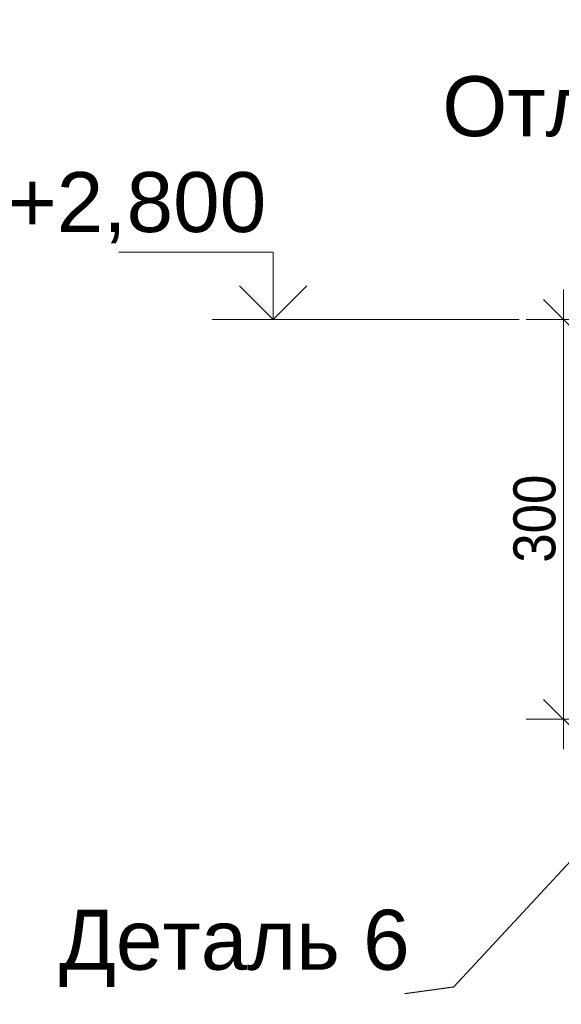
# Model space of a CAD drawing. Header units: millimetres. Extents: x 807321 to 843339, y 429826 to 458563.
# Tile 13 of 18: x 837639 to 838046, y 445572 to 446311. Entities that reach past the tile are written whole.
import ezdxf

# ---------------------------------------------------------------- set-up
doc = ezdxf.new("R2010")
doc.units = ezdxf.units.MM
doc.header["$MEASUREMENT"] = 0
for name, color, linetype, lineweight in [('Аннотация - Выносная Надпись.Фасад фрагмент_Ном._пера__1', 7, 'Continuous', 15), ('Размер - Общий_Ном._пера__1', 7, 'Continuous', 15), ('Размер - Отметка Уровня_Ном._пера__1', 7, 'Continuous', 15), ('Размер - Отметка Уровня_Ном._пера__120', 7, 'Continuous', 5)]:
    doc.layers.add(name, color=color, linetype=linetype, lineweight=lineweight)
doc.layers.add('Размер - Общий', color=7, linetype='Continuous')
doc.styles.add('СГЕНЕРИР_СТИЛЬ_1', font='arial.ttf')
doc.styles.add('СГЕНЕРИР_СТИЛЬ_2', font='arial.ttf', dxfattribs={"width": 0.9})
doc.styles.add('СГЕНЕРИР_СТИЛЬ_3', font='arial.ttf', dxfattribs={"width": 0.9})
doc.dimstyles.new('СГЕНЕРИР_СТИЛЬ__1', dxfattribs={"dimtxt": 31.49999856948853, "dimasz": 28.5, "dimexe": 0.18, "dimexo": 200, "dimgap": 0, "dimtad": 1, "dimdec": 0, "dimzin": 0, "dimdsep": 46, "dimtxsty": 'СГЕНЕРИР_СТИЛЬ_3', "dimblk": 'ARROWHEAD_6', "dimblk1": 'ARROWHEAD_6', "dimblk2": 'ARROWHEAD_6', "dimcen": 0.09, "dimclrd": 7, "dimclre": 7, "dimclrt": 7, "dimazin": 0, "dimtfac": 1, "dimtdec": 4, "dimtmove": 0, "dimatfit": 3, "dimfxl": 1, "dimtolj": 1, "dimtzin": 0, "dimarcsym": 0})
doc.dimstyles.new('СГЕНЕРИР_СТИЛЬ__10', dxfattribs={"dimtxt": 0.18, "dimasz": 27.36, "dimexe": 0.18, "dimexo": 0.0625, "dimgap": 0, "dimtad": 0, "dimtih": 1, "dimtoh": 1, "dimdec": 4, "dimzin": 0, "dimdsep": 46, "dimcen": 0.09, "dimadec": 0, "dimazin": 0, "dimtfac": 1, "dimtdec": 4, "dimtmove": 0, "dimatfit": 3, "dimldrblk": 'ARROWHEAD_3', "dimfxl": 1, "dimtolj": 1, "dimtzin": 0, "dimarcsym": 0})
doc.dimstyles.new('СГЕНЕРИР_СТИЛЬ__11', dxfattribs={"dimtxt": 0.18, "dimasz": 27.36, "dimexe": 0.18, "dimexo": 0.0625, "dimgap": 0, "dimtad": 0, "dimtih": 1, "dimtoh": 1, "dimdec": 4, "dimzin": 0, "dimdsep": 46, "dimcen": 0.09, "dimadec": 0, "dimazin": 0, "dimtfac": 1, "dimtdec": 4, "dimtmove": 0, "dimatfit": 3, "dimldrblk": 'ARROWHEAD_11', "dimfxl": 1, "dimtolj": 1, "dimtzin": 0, "dimarcsym": 0})

# ---------------------------------------------------------------- blocks, each defined once
blk = doc.blocks.new('*D8')
at = {"layer": 'Размер - Общий_Ном._пера__1', "color": 7, "linetype": 'Continuous', "lineweight": 15, "transparency": 16777216}
for p, q in [((838047.4397557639, 446085.5419326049), (838047.4397557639, 446108.0419326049)), ((838062.4397557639, 446070.5419326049), (838032.4397557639, 446100.5419326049)), ((838247.4397557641, 446085.5419326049), (838019.3147557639, 446085.5419326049)), ((838047.4397557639, 445785.5418289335), (838047.4397557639, 446085.5419326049)), ((838032.4397557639, 445800.5418289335), (838062.4397557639, 445770.5418289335)), ((838247.4397557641, 445785.5418289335), (838019.3147557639, 445785.5418289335)), ((838047.4397557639, 445763.0418289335), (838047.4397557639, 445785.5418289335))]:
    blk.add_line(p, q, dxfattribs=at)
at = {"layer": 'Размер - Общий_Ном._пера__1', "color": 7, "lineweight": 15, "transparency": 16777216, "insert": (838041.6881491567, 445903.1070060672), "char_height": 31.49999856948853, "attachment_point": 7, "rotation": 90, "style": 'СГЕНЕРИР_СТИЛЬ_2'}
blk.add_mtext('\\A1;300', dxfattribs=at)
blk = doc.blocks.new('ARROWHEAD_6')
at = {"color": 0, "linetype": 'Continuous', "lineweight": 0}
for p, q in [((-0.5, -0.5), (0.5, 0.5)), ((0, 0), (-1, 0))]:
    blk.add_line(p, q, dxfattribs=at)
blk = doc.blocks.new('ARROWHEAD_3')
at = {"color": 0, "linetype": 'Continuous', "lineweight": 0}
blk.add_line((0, 0), (-1, 0), dxfattribs=at)
at = {"color": 0, "linetype": 'Continuous', "lineweight": 0, "flags": 128}
blk.add_lwpolyline([(-1, 0.2679), (0, 0), (-1, -0.2679)], dxfattribs=at)
blk = doc.blocks.new('ARROWHEAD_11')
at = {"color": 0, "linetype": 'Continuous', "lineweight": 0}
blk.add_line((0, 0), (-1, 0), dxfattribs=at)
at = {"color": 0, "linetype": 'Continuous', "lineweight": 0, "const_width": 0.25, "flags": 128}
blk.add_lwpolyline([(-0.125, 0, 1), (0.125, 0, 1)], format="xyb", close=True, dxfattribs=at)

msp = doc.modelspace()

# ---------------------------------------------------------------- linework, layer by layer
at = {"layer": 'Размер - Отметка Уровня_Ном._пера__120', "color": 7, "linetype": 'Continuous', "lineweight": 5}
for p, q in [((837829.4025474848, 446136.2279805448), (837713.4441402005, 446136.2279583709)), ((837829.4025474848, 446085.5419326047), (837829.4025474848, 446136.2279805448)), ((837829.4025474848, 446085.5419326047), (837804.0595346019, 446110.8849454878)), ((837829.4025474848, 446085.5419326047), (837854.7455603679, 446110.8849454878)), ((837997.8648503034, 446085.5419326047), (837783.5173031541, 446085.5419326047)), ((838014.006283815, 446085.5419326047), (837799.6587366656, 446085.5419326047))]:
    msp.add_line(p, q, dxfattribs=at)

# ---------------------------------------------------------------- texts
at = {"layer": 'Аннотация - Выносная Надпись.Фасад фрагмент_Ном._пера__1', "color": 7, "linetype": 'Continuous', "lineweight": 15, "attachment_point": 8, "style": 'СГЕНЕРИР_СТИЛЬ_1'}
for s, insert, char_height in [('\\A1;Отлив', (838047.7369024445, 446222.6049743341), 45), ('\\A1;Деталь 6', (837800.3409414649, 445584.5391744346), 45.00000000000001)]:
    msp.add_mtext(s, dxfattribs=dict(at, insert=insert, char_height=char_height))
at = {"layer": 'Размер - Отметка Уровня_Ном._пера__1', "color": 7, "linetype": 'Continuous', "lineweight": 15, "insert": (837824.241845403, 446142.9177547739), "char_height": 45, "attachment_point": 9, "style": 'СГЕНЕРИР_СТИЛЬ_1'}
msp.add_mtext('\\A1;+2,800', dxfattribs=at)

# ---------------------------------------------------------------- dimensions: what is measured, and where the dimension line sits
at = {"layer": 'Размер - Общий', "color": 7, "linetype": 'Continuous', "lineweight": 15}
dim = msp.add_linear_dim(base=(838047.4397557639, 446085.5419326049), p1=(838333.4055720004, 445785.5418289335), p2=(838183.6237319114, 446085.5419326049), angle=90, dimstyle='СГЕНЕРИР_СТИЛЬ__1', dxfattribs=at)
dim.commit()
dim.dimension.update_dxf_attribs({"geometry": '*D8', "text_midpoint": (838025.3897571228, 445939.0656733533), "dimtype": 160, "text_rotation": 90})

# ---------------------------------------------------------------- leaders
at = {"layer": 'Аннотация - Выносная Надпись.Фасад фрагмент_Ном._пера__1', "color": 7, "linetype": 'Continuous', "lineweight": 15, "annotation_type": 0, "has_hookline": 1, "hookline_direction": 1}
for points, dimstyle, text_width in [([(838452.0444937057, 446149.4385511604), (838265.4172043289, 446356.6260161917), (838228.818534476, 446353.4618896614)], 'СГЕНЕРИР_СТИЛЬ__10', 269.1098226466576), ([(838353.89957624, 446110.6281676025), (838195.5701456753, 446222.6049743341), (838136.8279024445, 446207.9296862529)], 'СГЕНЕРИР_СТИЛЬ__10', 177.3908594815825), ([(838293.9366072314, 445939.0022748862), (837964.7382226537, 445584.5391744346), (837928.1395528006, 445579.4163471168)], 'СГЕНЕРИР_СТИЛЬ__11', 260.2694406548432)]:
    msp.add_leader(points, dimstyle=dimstyle, dxfattribs=dict(at, text_width=text_width))

doc.saveas('drawing.dxf')
